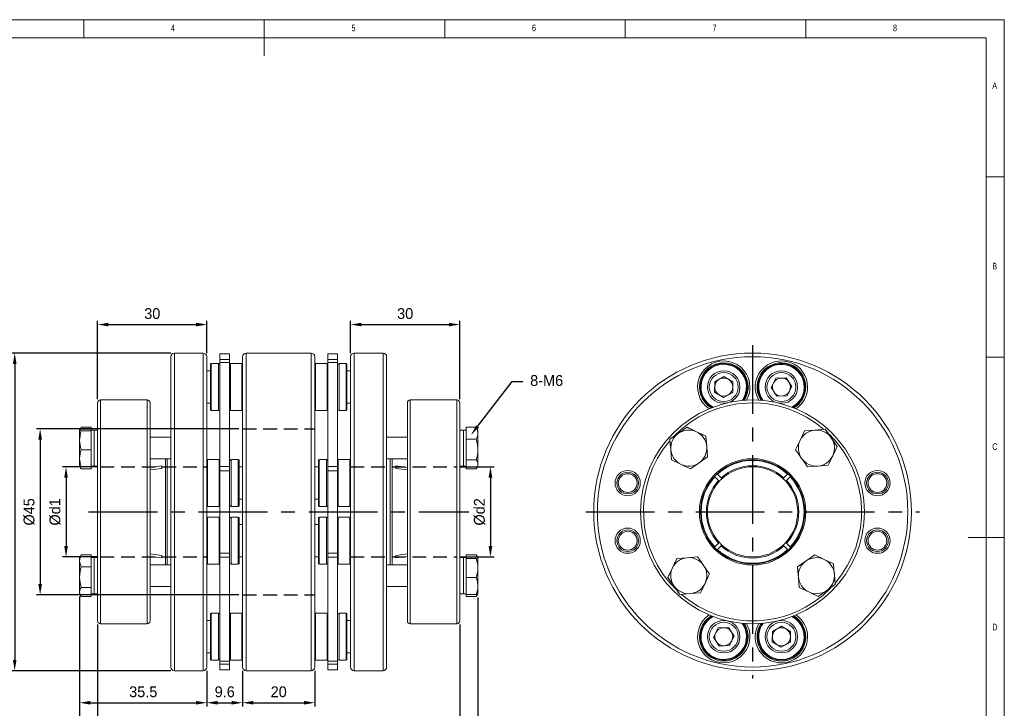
# Model space of a CAD drawing. Header units: millimetres. Extents: x 5 to 415, y 5 to 292.
# Tile 3 of 3: x 142 to 415, y 101 to 292. Entities that reach past the tile are written whole.
import ezdxf
from ezdxf import colors
from ezdxf.entities.mleader import LeaderData, LeaderLine
from ezdxf.math import Vec2, Vec3

# ---------------------------------------------------------------- set-up
doc = ezdxf.new("R2010")
doc.units = ezdxf.units.MM
doc.header["$LTSCALE"] = 3
doc.header["$PDSIZE"] = -1
doc.linetypes.add('CENTER', pattern=[10.16, 6.35, -1.27, 1.27, -1.27])
doc.linetypes.add('HIDDEN', pattern=[1.905, 1.27, -0.635])
doc.styles.add('SLDTEXTSTYLE0', font='TXT', dxfattribs={"width": 0.75})
doc.dimstyles.new('ISO-25', dxfattribs={"dimtxt": 2.5, "dimasz": 2.5, "dimexe": 1.25, "dimexo": 0.625, "dimtad": 1, "dimtxsty": 'Standard', "dimcen": 2.5, "dimadec": 0, "dimazin": 0, "dimtfac": 1, "dimtmove": 0, "dimatfit": 3, "dimfxl": 0, "dimarcsym": 0})

# ---------------------------------------------------------------- blocks, each defined once
blk = doc.blocks.new('*D4')
at = {"color": 1, "lineweight": -2}
for p, q in [((163.87, 186.83), (163.87, 208.53)), ((166.87, 207.53), (191.12, 207.53)), ((194.12, 199.63), (194.12, 208.53))]:
    blk.add_line(p, q, dxfattribs=at)
at = {"color": 1}
for points in [[(166.87, 208.03), (166.87, 207.03), (163.87, 207.53)], [(191.12, 208.03), (191.12, 207.03), (194.12, 207.53)]]:
    blk.add_solid(points, dxfattribs=at)
at = {"layer": 'Defpoints', "color": 0}
for p in [(194.12, 207.53), (194.12, 198.63), (163.87, 185.83)]:
    blk.add_point(p, dxfattribs=at)
at = {"color": 0, "insert": (179, 210.55), "char_height": 3, "attachment_point": 5}
blk.add_mtext('30', dxfattribs=at)
blk = doc.blocks.new('*D5')
at = {"color": 1, "lineweight": -2}
for p, q in [((233.92, 199.63), (233.92, 208.53)), ((236.92, 207.53), (261.17, 207.53)), ((264.17, 186.83), (264.17, 208.53))]:
    blk.add_line(p, q, dxfattribs=at)
at = {"color": 1}
for points in [[(236.92, 208.03), (236.92, 207.03), (233.92, 207.53)], [(261.17, 208.03), (261.17, 207.03), (264.17, 207.53)]]:
    blk.add_solid(points, dxfattribs=at)
at = {"layer": 'Defpoints', "color": 0}
for p in [(264.17, 207.53), (233.92, 198.63), (264.17, 185.83)]:
    blk.add_point(p, dxfattribs=at)
at = {"color": 0, "insert": (249.05, 210.55), "char_height": 3, "attachment_point": 5}
blk.add_mtext('30', dxfattribs=at)
blk = doc.blocks.new('*D6')
at = {"color": 1, "lineweight": -2}
for p, q in [((163.67, 168.13), (154.11, 168.13)), ((155.11, 165.13), (155.11, 146.13)), ((163.67, 143.13), (154.11, 143.13))]:
    blk.add_line(p, q, dxfattribs=at)
at = {"color": 1}
for points in [[(154.61, 165.13), (155.61, 165.13), (155.11, 168.13)], [(154.61, 146.13), (155.61, 146.13), (155.11, 143.13)]]:
    blk.add_solid(points, dxfattribs=at)
at = {"layer": 'Defpoints', "color": 0}
for p in [(164.67, 168.13), (155.11, 143.13), (164.67, 143.13)]:
    blk.add_point(p, dxfattribs=at)
at = {"color": 0, "insert": (152.08, 155.63), "char_height": 3, "attachment_point": 5, "rotation": 90}
blk.add_mtext('%%cd1', dxfattribs=at)
blk = doc.blocks.new('*D7')
at = {"color": 1, "lineweight": -2}
for p, q in [((264.37, 168.13), (273.67, 168.13)), ((272.67, 165.13), (272.67, 146.13)), ((264.37, 143.13), (273.67, 143.13))]:
    blk.add_line(p, q, dxfattribs=at)
at = {"color": 1}
for points in [[(272.17, 165.13), (273.17, 165.13), (272.67, 168.13)], [(272.17, 146.13), (273.17, 146.13), (272.67, 143.13)]]:
    blk.add_solid(points, dxfattribs=at)
at = {"layer": 'Defpoints', "color": 0}
for p in [(263.37, 168.13), (263.37, 143.13), (272.67, 143.13)]:
    blk.add_point(p, dxfattribs=at)
at = {"color": 0, "insert": (269.65, 155.63), "char_height": 3, "attachment_point": 5, "rotation": 90}
blk.add_mtext('%%cd2', dxfattribs=at)
blk = doc.blocks.new('*D8')
at = {"color": 1, "lineweight": -2}
for p, q in [((203.02, 178.63), (146.94, 178.63)), ((147.94, 175.63), (147.94, 135.63)), ((203.02, 132.63), (146.94, 132.63))]:
    blk.add_line(p, q, dxfattribs=at)
at = {"color": 1}
for points in [[(147.44, 175.63), (148.44, 175.63), (147.94, 178.63)], [(147.44, 135.63), (148.44, 135.63), (147.94, 132.63)]]:
    blk.add_solid(points, dxfattribs=at)
at = {"layer": 'Defpoints', "color": 0}
for p in [(204.02, 178.63), (147.94, 132.63), (204.02, 132.63)]:
    blk.add_point(p, dxfattribs=at)
at = {"color": 0, "insert": (144.91, 155.63), "char_height": 3, "attachment_point": 5, "rotation": 90}
blk.add_mtext('%%c45', dxfattribs=at)
blk = doc.blocks.new('*D9')
at = {"color": 1, "lineweight": -2}
for p, q in [((184.12, 199.63), (139.9, 199.63)), ((140.9, 196.63), (140.9, 114.63)), ((184.12, 111.63), (139.9, 111.63))]:
    blk.add_line(p, q, dxfattribs=at)
at = {"color": 1}
for points in [[(140.4, 196.63), (141.4, 196.63), (140.9, 199.63)], [(140.4, 114.63), (141.4, 114.63), (140.9, 111.63)]]:
    blk.add_solid(points, dxfattribs=at)
at = {"layer": 'Defpoints', "color": 0}
for p in [(185.12, 199.63), (140.9, 111.63), (185.12, 111.63)]:
    blk.add_point(p, dxfattribs=at)
at = {"color": 0, "insert": (137.88, 155.63), "char_height": 3, "attachment_point": 5, "rotation": 90}
blk.add_mtext('%%c88', dxfattribs=at)
blk = doc.blocks.new('*D10')
at = {"color": 1, "lineweight": -2}
for p, q in [((204.02, 111.63), (204.02, 101.74)), ((224.02, 111.63), (224.02, 101.74)), ((207.02, 102.74), (221.02, 102.74))]:
    blk.add_line(p, q, dxfattribs=at)
at = {"color": 1}
for points in [[(207.02, 103.24), (207.02, 102.24), (204.02, 102.74)], [(221.02, 103.24), (221.02, 102.24), (224.02, 102.74)]]:
    blk.add_solid(points, dxfattribs=at)
at = {"layer": 'Defpoints', "color": 0}
for p in [(204.02, 112.63), (224.02, 112.63), (224.02, 102.74)]:
    blk.add_point(p, dxfattribs=at)
at = {"color": 0, "insert": (214.02, 105.76), "char_height": 3, "attachment_point": 5}
blk.add_mtext('20', dxfattribs=at)
blk = doc.blocks.new('*D11')
at = {"color": 1, "lineweight": -2}
for p, q in [((194.12, 111.63), (194.12, 101.74)), ((204.02, 111.63), (204.02, 101.74)), ((197.12, 102.74), (201.02, 102.74))]:
    blk.add_line(p, q, dxfattribs=at)
at = {"color": 1}
for points in [[(197.12, 103.24), (197.12, 102.24), (194.12, 102.74)], [(201.02, 103.24), (201.02, 102.24), (204.02, 102.74)]]:
    blk.add_solid(points, dxfattribs=at)
at = {"layer": 'Defpoints', "color": 0}
for p in [(194.12, 112.63), (204.02, 112.63), (204.02, 102.74)]:
    blk.add_point(p, dxfattribs=at)
at = {"color": 0, "insert": (199.07, 105.76), "char_height": 3, "attachment_point": 5}
blk.add_mtext('9.6', dxfattribs=at)
blk = doc.blocks.new('*D12')
at = {"color": 1, "lineweight": -2}
for p, q in [((158.87, 131.95), (158.87, 101.74)), ((194.12, 111.63), (194.12, 101.74)), ((161.87, 102.74), (191.12, 102.74))]:
    blk.add_line(p, q, dxfattribs=at)
at = {"color": 1}
for points in [[(161.87, 103.24), (161.87, 102.24), (158.87, 102.74)], [(191.12, 103.24), (191.12, 102.24), (194.12, 102.74)]]:
    blk.add_solid(points, dxfattribs=at)
at = {"layer": 'Defpoints', "color": 0}
for p in [(158.87, 132.95), (194.12, 112.63), (194.12, 102.74)]:
    blk.add_point(p, dxfattribs=at)
at = {"color": 0, "insert": (176.5, 105.76), "char_height": 3, "attachment_point": 5}
blk.add_mtext('35.5', dxfattribs=at)
blk = doc.blocks.new('*D13')
at = {"color": 1, "lineweight": -2}
for p, q in [((158.87, 132.19), (158.87, 86.74)), ((269.17, 131.95), (269.17, 86.74)), ((161.87, 87.74), (266.17, 87.74))]:
    blk.add_line(p, q, dxfattribs=at)
at = {"color": 1}
for points in [[(161.87, 88.24), (161.87, 87.24), (158.87, 87.74)], [(266.17, 88.24), (266.17, 87.24), (269.17, 87.74)]]:
    blk.add_solid(points, dxfattribs=at)
at = {"layer": 'Defpoints', "color": 0}
for p in [(158.87, 133.19), (269.17, 132.95), (269.17, 87.74)]:
    blk.add_point(p, dxfattribs=at)
at = {"color": 0, "insert": (214.02, 90.76), "char_height": 3, "attachment_point": 5}
blk.add_mtext('110', dxfattribs=at)
blk = doc.blocks.new('*D14')
at = {"color": 1, "lineweight": -2}
for p, q in [((163.87, 124.43), (163.87, 93.45)), ((264.17, 124.43), (264.17, 93.45)), ((166.87, 94.45), (261.17, 94.45))]:
    blk.add_line(p, q, dxfattribs=at)
at = {"color": 1}
for points in [[(166.87, 94.95), (166.87, 93.95), (163.87, 94.45)], [(261.17, 94.95), (261.17, 93.95), (264.17, 94.45)]]:
    blk.add_solid(points, dxfattribs=at)
at = {"layer": 'Defpoints', "color": 0}
for p in [(163.87, 125.43), (264.17, 125.43), (264.17, 94.45)]:
    blk.add_point(p, dxfattribs=at)
at = {"color": 0, "insert": (214.02, 97.47), "char_height": 3, "attachment_point": 5}
blk.add_mtext('99.2', dxfattribs=at)

msp = doc.modelspace()

# ---------------------------------------------------------------- linework, layer by layer
at = {"color": 7, "linetype": 'Continuous', "lineweight": 0}
for p, q in [((415, 292), (5, 292)), ((160, 287), (160, 292)), ((210, 292), (210, 282)), ((260, 287), (260, 292)), ((310, 292), (310, 287)), ((360, 287), (360, 292)), ((415, 5), (415, 292)), ((410, 287), (10, 287)), ((410, 287), (410, 60.25)), ((415, 248.5), (410, 248.5)), ((410, 198.5), (415, 198.5)), ((415, 148.5), (405, 148.5))]:
    msp.add_line(p, q, dxfattribs=at)
at = {"color": 1, "linetype": 'CENTER'}
for p, q in [((345.274, 201.827), (345.274, 109.427)), ((161.363, 155.627), (266.68, 155.627)), ((299.074, 155.627), (391.474, 155.627))]:
    msp.add_line(p, q, dxfattribs=at)
at = {"color": 7, "linetype": 'Continuous', "lineweight": 15}
for p, q in [((193.121, 199.627), (185.121, 199.627)), ((185.121, 199.627), (185.121, 155.627)), ((193.121, 111.627), (193.121, 199.627)), ((200.421, 199.377), (197.721, 199.377)), ((197.721, 197.866), (197.721, 199.377)), ((200.421, 197.866), (200.421, 199.377)), ((223.021, 199.627), (205.021, 199.627)), ((205.021, 199.627), (205.021, 111.627)), ((223.021, 111.627), (223.021, 199.627)), ((230.321, 199.377), (227.621, 199.377)), ((227.621, 197.866), (227.621, 199.377)), ((230.321, 197.866), (230.321, 199.377)), ((242.921, 199.627), (234.921, 199.627)), ((234.921, 199.627), (234.921, 155.627)), ((242.921, 111.627), (242.921, 199.627)), ((184.121, 155.627), (184.121, 198.627)), ((194.121, 198.627), (194.121, 112.627)), ((195.121, 192.225), (195.121, 196.517)), ((197.321, 196.717), (195.321, 196.717)), ((195.321, 196.717), (195.321, 192.289)), ((197.321, 192.289), (197.321, 196.717)), ((197.721, 197.866), (200.421, 197.866)), ((197.721, 197.031), (197.721, 197.866)), ((200.421, 197.031), (197.721, 197.031)), ((197.721, 197.031), (197.721, 168.18)), ((200.421, 197.866), (200.421, 197.031)), ((200.421, 197.031), (200.421, 168.18)), ((203.821, 196.717), (200.621, 196.717)), ((200.621, 196.717), (200.621, 183.717)), ((203.821, 183.717), (203.821, 196.717)), ((204.021, 112.627), (204.021, 198.627)), ((224.021, 198.627), (224.021, 112.627)), ((227.421, 196.717), (224.221, 196.717)), ((224.221, 196.717), (224.221, 183.717)), ((227.421, 183.717), (227.421, 196.717)), ((227.621, 197.866), (230.321, 197.866)), ((227.621, 197.031), (227.621, 197.866)), ((230.321, 197.031), (227.621, 197.031)), ((227.621, 197.031), (227.621, 168.18)), ((230.321, 197.866), (230.321, 197.031)), ((230.321, 197.031), (230.321, 168.18)), ((232.721, 196.717), (230.721, 196.717)), ((230.721, 196.717), (230.721, 183.717)), ((232.721, 183.717), (232.721, 196.717)), ((232.921, 196.517), (232.921, 183.917)), ((233.921, 155.627), (233.921, 198.627)), ((243.921, 198.627), (243.921, 112.627)), ((195.121, 194.717), (194.121, 194.717)), ((233.921, 194.717), (232.921, 194.717)), ((195.121, 183.917), (195.121, 192.225)), ((195.321, 192.289), (195.321, 183.717)), ((197.321, 183.717), (197.321, 192.289)), ((334.81, 191.697), (334.768, 188.811)), ((334.81, 191.697), (337.331, 193.104)), ((339.809, 191.624), (337.331, 193.104)), ((339.809, 191.624), (339.767, 188.738)), ((351.681, 192.634), (350.378, 190.058)), ((351.681, 192.634), (354.563, 192.793)), ((356.142, 190.376), (354.563, 192.793)), ((334.768, 188.811), (337.246, 187.331)), ((339.767, 188.738), (337.246, 187.331)), ((350.378, 190.058), (351.957, 187.642)), ((356.142, 190.376), (354.839, 187.801)), ((163.871, 134.273), (163.871, 185.827)), ((177.571, 186.627), (164.671, 186.627)), ((164.671, 186.627), (164.671, 133.707)), ((177.571, 124.627), (177.571, 186.627)), ((178.371, 185.827), (178.371, 125.427)), ((194.121, 185.717), (195.121, 185.717)), ((232.921, 185.717), (233.921, 185.717)), ((249.672, 134.273), (249.672, 185.827)), ((263.372, 186.627), (250.472, 186.627)), ((250.472, 186.627), (250.472, 133.707)), ((263.372, 124.627), (263.372, 186.627)), ((264.172, 185.827), (264.172, 125.427)), ((354.839, 187.801), (351.957, 187.642)), ((195.321, 183.717), (197.321, 183.717)), ((200.621, 183.717), (203.821, 183.717)), ((224.221, 183.717), (227.421, 183.717)), ((230.721, 183.717), (232.721, 183.717)), ((159.177, 178.835), (158.871, 178.305)), ((158.871, 178.288), (158.871, 175.441)), ((159.062, 178.435), (159.317, 179.059)), ((159.317, 179.059), (159.185, 178.828)), ((162.071, 179.059), (159.317, 179.059)), ((162.071, 178.525), (159.317, 178.525)), ((162.071, 178.051), (159.317, 178.051)), ((162.071, 179.059), (162.071, 178.525)), ((162.071, 178.525), (162.071, 178.288)), ((162.871, 178.305), (162.071, 178.305)), ((162.071, 178.288), (162.071, 178.051)), ((162.071, 178.051), (162.071, 175.441)), ((163.871, 178.305), (162.871, 178.305)), ((162.871, 178.305), (162.871, 175.441)), ((162.871, 168.305), (162.871, 178.305)), ((265.172, 178.305), (264.172, 178.305)), ((265.972, 178.305), (265.172, 178.305)), ((265.972, 178.305), (265.172, 178.305)), ((265.172, 168.305), (265.172, 178.305)), ((265.972, 177.415), (265.972, 179.059)), ((265.972, 179.059), (268.725, 179.059)), ((265.972, 175.772), (265.972, 177.415)), ((268.869, 178.829), (268.725, 179.059)), ((269.172, 178.305), (268.866, 178.835)), ((324.75, 177.415), (322.377, 175.772)), ((327.123, 179.059), (324.75, 177.415)), ((327.123, 179.059), (327.123, 179.059)), ((327.123, 179.059), (329.733, 177.826)), ((329.733, 177.826), (332.343, 176.592)), ((362.542, 178.288), (359.665, 178.051)), ((359.665, 178.051), (362.542, 178.288)), ((359.665, 178.051), (359.665, 178.051)), ((365.419, 178.525), (362.542, 178.288)), ((362.542, 178.288), (365.419, 178.525)), ((365.419, 178.525), (365.419, 178.525)), ((365.419, 178.525), (367.062, 176.152)), ((158.871, 175.441), (158.871, 170.458)), ((162.071, 175.441), (162.071, 172.831)), ((162.871, 175.441), (162.871, 168.305)), ((184.121, 176.305), (178.371, 176.305)), ((249.672, 176.305), (243.921, 176.305)), ((249.672, 176.305), (243.921, 176.305)), ((265.972, 172.895), (265.972, 175.772)), ((265.972, 175.772), (268.725, 175.772)), ((332.343, 176.592), (332.343, 176.592)), ((332.343, 176.592), (332.58, 173.715)), ((367.062, 176.152), (368.706, 173.779)), ((162.071, 172.831), (159.317, 172.831)), ((162.071, 172.831), (162.071, 170.458)), ((265.972, 170.018), (265.972, 172.895)), ((332.58, 173.715), (332.817, 170.838)), ((368.706, 173.779), (367.473, 171.169)), ((368.706, 173.779), (368.706, 173.779)), ((158.871, 170.458), (158.871, 168.311)), ((162.071, 170.458), (162.071, 168.085)), ((178.371, 170.305), (184.121, 170.305)), ((182.621, 140.95), (182.621, 170.305)), ((183.121, 155.627), (183.121, 170.305)), ((197.521, 170.113), (194.321, 170.113)), ((194.321, 170.113), (194.321, 166.463)), ((197.521, 166.463), (197.521, 170.113)), ((202.821, 170.113), (200.821, 170.113)), ((200.821, 170.113), (200.821, 157.113)), ((202.821, 157.113), (202.821, 170.113)), ((203.021, 169.913), (203.021, 157.313)), ((225.021, 167.627), (225.021, 169.913)), ((227.221, 170.113), (225.221, 170.113)), ((225.221, 170.113), (225.221, 167.755)), ((227.221, 167.755), (227.221, 170.113)), ((233.721, 170.113), (230.521, 170.113)), ((230.521, 170.113), (230.521, 166.463)), ((233.721, 166.463), (233.721, 170.113)), ((243.921, 170.305), (249.672, 170.305)), ((244.921, 170.305), (244.921, 140.95)), ((245.421, 170.305), (245.421, 155.627)), ((265.972, 170.018), (268.725, 170.018)), ((265.972, 168.784), (265.972, 170.018)), ((330.443, 169.195), (328.07, 167.551)), ((328.07, 167.551), (330.443, 169.195)), ((330.443, 169.195), (332.817, 170.838)), ((332.817, 170.838), (330.443, 169.195)), ((332.817, 170.838), (332.817, 170.838)), ((367.473, 171.169), (366.239, 168.559)), ((158.871, 168.305), (159.177, 167.775)), ((162.071, 168.085), (159.317, 168.085)), ((162.071, 167.551), (159.317, 167.551)), ((162.071, 168.305), (162.871, 168.305)), ((162.071, 168.085), (162.071, 167.551)), ((162.871, 168.305), (163.871, 168.305)), ((178.371, 167.965), (181.621, 168.391)), ((181.621, 167.684), (178.371, 167.258)), ((181.621, 168.391), (181.621, 167.684)), ((194.321, 166.463), (194.321, 157.113)), ((197.521, 157.113), (197.521, 166.463)), ((197.721, 168.18), (200.421, 168.18)), ((197.721, 167.029), (197.721, 168.18)), ((200.421, 167.029), (197.721, 167.029)), ((197.721, 144.226), (197.721, 167.029)), ((200.421, 168.18), (200.421, 167.029)), ((200.421, 144.226), (200.421, 167.029)), ((204.021, 168.113), (203.021, 168.113)), ((225.021, 168.113), (224.021, 168.113)), ((225.021, 157.313), (225.021, 167.627)), ((225.221, 167.755), (225.221, 157.113)), ((227.221, 157.113), (227.221, 167.755)), ((227.621, 168.18), (230.321, 168.18)), ((227.621, 167.029), (227.621, 168.18)), ((230.321, 167.029), (227.621, 167.029)), ((227.621, 144.226), (227.621, 167.029)), ((230.321, 168.18), (230.321, 167.029)), ((230.321, 144.226), (230.321, 167.029)), ((230.521, 166.463), (230.521, 157.113)), ((233.721, 157.113), (233.721, 166.463)), ((246.421, 168.391), (249.672, 167.965)), ((246.421, 167.684), (246.421, 168.391)), ((249.672, 167.258), (246.421, 167.684)), ((264.172, 168.305), (265.172, 168.305)), ((265.172, 168.305), (265.972, 168.305)), ((265.172, 168.305), (265.972, 168.305)), ((265.972, 167.551), (265.972, 168.784)), ((265.972, 167.551), (268.725, 167.551)), ((268.866, 167.775), (269.172, 168.305)), ((328.07, 167.551), (328.07, 167.551)), ((360.485, 168.085), (363.362, 168.322)), ((363.362, 168.322), (366.239, 168.559)), ((366.239, 168.559), (366.239, 168.559)), ((334.728, 165.467), (334.85, 165.344)), ((334.85, 165.344), (335.877, 164.318)), ((335.557, 166.051), (335.453, 166.156)), ((336.584, 165.025), (335.557, 166.051)), ((335.877, 164.318), (336.089, 164.106)), ((336.796, 164.813), (336.584, 165.025)), ((353.965, 165.025), (353.752, 164.813)), ((354.991, 166.051), (353.965, 165.025)), ((354.46, 164.106), (354.672, 164.318)), ((354.672, 164.318), (355.698, 165.344)), ((355.085, 166.145), (354.991, 166.051)), ((355.698, 165.344), (355.82, 165.466)), ((203.021, 159.113), (204.021, 159.113)), ((224.021, 159.113), (225.021, 159.113)), ((183.121, 140.95), (183.121, 155.627)), ((184.121, 112.627), (184.121, 155.627)), ((185.121, 155.627), (185.121, 111.627)), ((194.321, 157.113), (197.521, 157.113)), ((200.821, 157.113), (202.821, 157.113)), ((225.221, 157.113), (227.221, 157.113)), ((230.521, 157.113), (233.721, 157.113)), ((233.921, 112.627), (233.921, 155.627)), ((234.921, 155.627), (234.921, 111.627)), ((245.421, 155.627), (245.421, 140.95)), ((197.521, 154.142), (194.321, 154.142)), ((194.321, 154.142), (194.321, 147.642)), ((197.521, 147.642), (197.521, 154.142)), ((202.821, 154.142), (200.821, 154.142)), ((200.821, 154.142), (200.821, 141.142)), ((202.821, 141.142), (202.821, 154.142)), ((203.021, 153.942), (203.021, 141.342)), ((225.021, 149.121), (225.021, 153.942)), ((227.221, 154.142), (225.221, 154.142)), ((225.221, 154.142), (225.221, 149.168)), ((227.221, 149.168), (227.221, 154.142)), ((233.721, 154.142), (230.521, 154.142)), ((230.521, 154.142), (230.521, 147.642)), ((233.721, 147.642), (233.721, 154.142)), ((204.021, 152.142), (203.021, 152.142)), ((225.021, 152.142), (224.021, 152.142)), ((194.321, 147.642), (194.321, 141.142)), ((197.521, 141.142), (197.521, 147.642)), ((225.021, 141.342), (225.021, 149.121)), ((225.221, 149.168), (225.221, 141.142)), ((227.221, 141.142), (227.221, 149.168)), ((230.521, 147.642), (230.521, 141.142)), ((233.721, 141.142), (233.721, 147.642)), ((334.85, 145.91), (334.75, 145.81)), ((335.877, 146.937), (334.85, 145.91)), ((335.465, 145.111), (335.557, 145.203)), ((335.557, 145.203), (336.584, 146.23)), ((336.089, 147.149), (335.877, 146.937)), ((336.584, 146.23), (336.796, 146.442)), ((353.752, 146.442), (353.965, 146.23)), ((353.965, 146.23), (354.991, 145.203)), ((354.672, 146.937), (354.46, 147.149)), ((355.698, 145.91), (354.672, 146.937)), ((354.991, 145.203), (355.107, 145.088)), ((355.788, 145.821), (355.698, 145.91)), ((159.177, 143.48), (158.871, 142.95)), ((158.871, 142.95), (158.871, 142.06)), ((158.871, 142.06), (158.871, 137.539)), ((159.317, 143.704), (159.174, 143.473)), ((162.071, 143.704), (159.317, 143.704)), ((162.071, 143.704), (162.071, 142.06)), ((162.871, 142.95), (162.071, 142.95)), ((162.071, 142.06), (162.071, 140.416)), ((163.871, 142.95), (162.871, 142.95)), ((162.871, 142.95), (162.871, 133.429)), ((162.871, 137.95), (162.871, 142.95)), ((178.371, 143.997), (181.621, 143.57)), ((181.621, 142.863), (178.371, 143.29)), ((181.621, 143.57), (181.621, 142.863)), ((197.721, 144.226), (200.421, 144.226)), ((197.721, 143.074), (197.721, 144.226)), ((200.421, 143.074), (197.721, 143.074)), ((197.721, 143.074), (197.721, 114.224)), ((200.421, 144.226), (200.421, 143.074)), ((200.421, 143.074), (200.421, 114.224)), ((203.021, 143.142), (204.021, 143.142)), ((224.021, 143.142), (225.021, 143.142)), ((227.621, 144.226), (230.321, 144.226)), ((227.621, 143.074), (227.621, 144.226)), ((230.321, 143.074), (227.621, 143.074)), ((227.621, 143.074), (227.621, 114.224)), ((230.321, 144.226), (230.321, 143.074)), ((230.321, 143.074), (230.321, 114.224)), ((246.421, 143.57), (249.672, 143.997)), ((246.421, 142.863), (246.421, 143.57)), ((249.672, 143.29), (246.421, 142.863)), ((265.172, 142.95), (264.172, 142.95)), ((265.972, 142.95), (265.172, 142.95)), ((265.972, 142.95), (265.172, 142.95)), ((265.172, 137.95), (265.172, 142.95)), ((265.972, 143.17), (265.972, 143.704)), ((265.972, 143.704), (268.725, 143.704)), ((265.972, 143.704), (265.972, 143.17)), ((265.972, 142.933), (265.972, 143.17)), ((265.972, 143.17), (268.725, 143.17)), ((265.972, 143.17), (265.972, 142.95)), ((265.972, 142.95), (265.972, 142.933)), ((265.972, 142.696), (265.972, 142.933)), ((265.972, 140.086), (265.972, 142.696)), ((265.972, 142.696), (268.725, 142.696)), ((268.725, 143.704), (268.977, 143.08)), ((268.857, 143.473), (268.725, 143.704)), ((269.172, 142.95), (268.866, 143.48)), ((323.076, 140.086), (324.309, 142.696)), ((327.186, 142.933), (324.309, 142.696)), ((324.309, 142.696), (324.309, 142.696)), ((330.063, 143.17), (327.186, 142.933)), ((360.105, 142.06), (357.732, 140.416)), ((357.732, 140.416), (360.105, 142.06)), ((360.105, 142.06), (362.478, 143.704)), ((362.478, 143.704), (360.105, 142.06)), ((362.478, 143.704), (362.478, 143.704)), ((162.071, 140.416), (159.317, 140.416)), ((162.071, 140.416), (162.071, 137.539)), ((184.121, 140.95), (178.371, 140.95)), ((194.321, 141.142), (197.521, 141.142)), ((200.821, 141.142), (202.821, 141.142)), ((225.221, 141.142), (227.221, 141.142)), ((230.521, 141.142), (233.721, 141.142)), ((249.672, 140.95), (243.921, 140.95)), ((265.972, 137.476), (265.972, 140.086)), ((321.843, 137.476), (323.076, 140.086)), ((357.969, 137.539), (357.732, 140.416)), ((357.732, 140.416), (357.732, 140.416)), ((158.871, 137.539), (158.871, 133.429)), ((162.071, 137.539), (162.071, 134.662)), ((162.871, 132.95), (162.871, 137.95)), ((265.172, 132.95), (265.172, 137.95)), ((265.972, 135.103), (265.972, 137.476)), ((265.972, 137.476), (268.725, 137.476)), ((323.486, 135.103), (321.843, 137.476)), ((321.843, 137.476), (321.843, 137.476)), ((358.206, 134.662), (357.969, 137.539)), ((162.071, 134.662), (159.317, 134.662)), ((162.071, 134.662), (162.071, 133.429)), ((163.871, 125.427), (163.871, 134.273)), ((164.671, 133.707), (164.671, 124.627)), ((178.371, 134.95), (184.121, 134.95)), ((243.921, 134.95), (249.672, 134.95)), ((243.921, 134.95), (249.672, 134.95)), ((249.672, 125.427), (249.672, 134.273)), ((250.472, 133.707), (250.472, 124.627)), ((265.972, 132.73), (265.972, 135.103)), ((325.13, 132.73), (323.486, 135.103)), ((358.206, 134.662), (358.206, 134.662)), ((360.816, 133.429), (358.206, 134.662)), ((363.426, 132.196), (365.799, 133.839)), ((365.799, 133.839), (368.172, 135.483)), ((158.871, 133.429), (158.871, 132.95)), ((158.871, 132.95), (159.177, 132.42)), ((162.071, 132.196), (159.317, 132.196)), ((162.071, 133.429), (162.071, 132.196)), ((162.071, 132.95), (162.871, 132.95)), ((162.871, 133.429), (162.871, 132.95)), ((162.871, 132.95), (163.871, 132.95)), ((264.172, 132.95), (265.172, 132.95)), ((265.172, 132.95), (265.972, 132.95)), ((265.172, 132.95), (265.972, 132.95)), ((265.972, 132.967), (265.972, 132.73)), ((265.972, 132.196), (265.972, 132.73)), ((265.972, 132.73), (265.972, 132.196)), ((265.972, 132.73), (268.725, 132.73)), ((265.972, 132.196), (268.725, 132.196)), ((268.866, 132.42), (269.172, 132.95)), ((325.13, 132.73), (328.007, 132.967)), ((328.007, 132.967), (325.13, 132.73)), ((325.13, 132.73), (325.13, 132.73)), ((328.007, 132.967), (330.884, 133.203)), ((330.884, 133.203), (328.007, 132.967)), ((330.884, 133.203), (330.884, 133.203)), ((363.426, 132.196), (360.816, 133.429)), ((363.426, 132.196), (363.426, 132.196)), ((195.121, 125.537), (194.121, 125.537)), ((195.121, 114.737), (195.121, 127.337)), ((197.321, 127.537), (195.321, 127.537)), ((195.321, 127.537), (195.321, 114.537)), ((197.321, 114.537), (197.321, 127.537)), ((203.821, 127.537), (200.621, 127.537)), ((200.621, 127.537), (200.621, 115.917)), ((203.821, 115.917), (203.821, 127.537)), ((227.421, 127.537), (224.221, 127.537)), ((224.221, 127.537), (224.221, 115.917)), ((227.421, 115.917), (227.421, 127.537)), ((232.721, 127.537), (230.721, 127.537)), ((230.721, 127.537), (230.721, 125.6)), ((230.721, 125.6), (230.721, 114.537)), ((232.721, 125.6), (232.721, 127.537)), ((232.721, 114.537), (232.721, 125.6)), ((232.921, 127.337), (232.921, 125.46)), ((233.921, 125.537), (232.921, 125.537)), ((232.921, 125.46), (232.921, 114.737)), ((164.671, 124.627), (177.571, 124.627)), ((250.472, 124.627), (263.372, 124.627)), ((334.406, 120.878), (335.71, 123.454)), ((335.71, 123.454), (338.592, 123.613)), ((340.171, 121.196), (338.592, 123.613)), ((350.782, 122.517), (353.302, 123.924)), ((355.781, 122.444), (353.302, 123.924)), ((334.406, 120.878), (335.985, 118.461)), ((338.867, 118.621), (340.171, 121.196)), ((350.739, 119.631), (350.782, 122.517)), ((355.739, 119.557), (355.781, 122.444)), ((338.867, 118.621), (335.985, 118.461)), ((350.739, 119.631), (353.218, 118.151)), ((355.739, 119.557), (353.218, 118.151)), ((194.121, 116.537), (195.121, 116.537)), ((200.621, 115.917), (200.621, 114.537)), ((203.821, 114.537), (203.821, 115.917)), ((224.221, 115.917), (224.221, 114.537)), ((227.421, 114.537), (227.421, 115.917)), ((232.921, 116.537), (233.921, 116.537)), ((195.321, 114.537), (197.321, 114.537)), ((197.721, 114.224), (200.421, 114.224)), ((197.721, 113.389), (197.721, 114.224)), ((200.421, 113.389), (197.721, 113.389)), ((197.721, 111.877), (197.721, 113.389)), ((197.721, 111.877), (200.421, 111.877)), ((200.421, 114.224), (200.421, 113.389)), ((200.421, 111.877), (200.421, 113.389)), ((200.621, 114.537), (203.821, 114.537)), ((224.221, 114.537), (227.421, 114.537)), ((227.621, 114.224), (230.321, 114.224)), ((227.621, 113.389), (227.621, 114.224)), ((230.321, 113.389), (227.621, 113.389)), ((227.621, 111.877), (227.621, 113.389)), ((227.621, 111.877), (230.321, 111.877)), ((230.321, 114.224), (230.321, 113.389)), ((230.321, 111.877), (230.321, 113.389)), ((230.721, 114.537), (232.721, 114.537)), ((185.121, 111.627), (193.121, 111.627)), ((205.021, 111.627), (223.021, 111.627)), ((234.921, 111.627), (242.921, 111.627))]:
    msp.add_line(p, q, dxfattribs=at)
at = {"color": 5, "linetype": 'HIDDEN'}
for p, q in [((204.021, 178.627), (224.021, 178.627)), ((164.671, 168.127), (194.121, 168.127)), ((233.921, 168.127), (263.372, 168.127)), ((164.671, 143.127), (194.121, 143.127)), ((233.921, 143.127), (263.372, 143.127)), ((204.021, 132.627), (224.021, 132.627))]:
    msp.add_line(p, q, dxfattribs=at)
at = {"color": 7, "linetype": 'Continuous', "lineweight": 15, "flags": 128}
for points in [[(158.871, 178.288), (158.873, 178.305), (159.006, 178.415), (159.317, 178.525)], [(159.317, 178.051), (158.993, 178.167), (158.871, 178.288)], [(265.172, 168.305), (265.172, 168.314), (265.172, 168.416), (265.172, 168.634), (265.172, 168.961), (265.172, 169.39), (265.172, 169.911), (265.172, 170.511), (265.172, 171.177), (265.172, 171.892), (265.172, 172.641), (265.172, 173.405), (265.172, 174.167), (265.172, 174.909), (265.172, 175.613), (265.172, 176.263), (265.172, 176.844), (265.172, 177.341), (265.172, 177.744), (265.172, 178.044), (265.172, 178.232), (265.172, 178.304), (265.172, 178.305)], [(268.725, 179.059), (269.049, 178.254), (269.172, 177.415)], [(269.172, 177.415), (269.172, 177.752), (269.172, 178.012), (269.172, 178.192), (269.172, 178.288), (269.172, 178.299), (269.172, 178.225), (269.172, 178.066), (269.172, 177.826)], [(269.172, 177.826), (269.172, 177.508), (269.172, 177.119), (269.172, 176.664), (269.172, 176.152), (269.172, 175.591), (269.172, 174.991), (269.172, 174.362), (269.172, 173.715)], [(269.172, 172.895), (269.172, 173.549), (269.172, 174.198), (269.172, 174.833), (269.172, 175.441), (269.172, 176.013), (269.172, 176.538), (269.172, 177.009), (269.172, 177.415)], [(329.733, 177.826), (328.698, 178.315), (327.662, 178.804), (327.123, 179.059)], [(332.343, 176.592), (331.359, 177.057), (330.346, 177.536), (329.733, 177.826)], [(359.665, 178.051), (359.2, 177.067), (358.721, 176.054), (358.431, 175.441)], [(367.062, 176.152), (366.945, 176.321), (366.181, 177.425), (365.419, 178.525)], [(268.725, 175.772), (269.049, 174.362), (269.172, 172.895)], [(322.377, 175.772), (322.493, 174.362), (322.613, 172.895)], [(332.58, 173.715), (332.563, 173.92), (332.453, 175.258), (332.343, 176.592)], [(358.431, 175.441), (357.942, 174.406), (357.453, 173.371), (357.198, 172.831)], [(368.706, 173.779), (367.901, 174.941), (367.062, 176.152)], [(269.172, 173.715), (269.172, 173.061), (269.172, 172.412), (269.172, 171.777), (269.172, 171.169), (269.172, 170.597), (269.172, 170.072), (269.172, 169.601), (269.172, 169.195)], [(269.172, 168.784), (269.172, 169.102), (269.172, 169.491), (269.172, 169.946), (269.172, 170.458), (269.172, 171.019), (269.172, 171.619), (269.172, 172.248), (269.172, 172.895)], [(322.613, 172.895), (322.63, 172.69), (322.74, 171.352), (322.85, 170.018)], [(332.817, 170.838), (332.701, 172.248), (332.58, 173.715)], [(357.198, 172.831), (358.003, 171.669), (358.842, 170.458)], [(367.473, 171.169), (367.762, 171.782), (368.236, 172.784), (368.706, 173.779)], [(159.317, 168.085), (158.993, 169.248), (158.871, 170.458)], [(322.85, 170.018), (323.39, 169.763), (324.41, 169.28), (325.46, 168.784)], [(358.842, 170.458), (358.958, 170.289), (359.723, 169.185), (360.485, 168.085)], [(366.239, 168.559), (366.494, 169.098), (366.976, 170.119), (367.473, 171.169)], [(158.871, 168.322), (158.873, 168.305), (159.006, 168.195), (159.317, 168.085)], [(159.317, 167.551), (159.159, 167.806), (158.978, 168.218)], [(269.172, 168.784), (269.172, 168.544), (269.172, 168.385), (269.172, 168.311), (269.172, 168.305)], [(325.46, 168.784), (326.073, 168.495), (327.076, 168.021), (328.07, 167.551)], [(159.317, 140.416), (158.993, 141.222), (158.871, 142.06)], [(265.172, 132.95), (265.172, 132.973), (265.172, 133.105), (265.172, 133.35), (265.172, 133.704), (265.172, 134.157), (265.172, 134.698), (265.172, 135.316), (265.172, 135.996), (265.172, 136.721), (265.172, 137.476), (265.172, 138.241), (265.172, 139), (265.172, 139.734), (265.172, 140.426), (265.172, 141.06), (265.172, 141.621), (265.172, 142.096), (265.172, 142.474), (265.172, 142.746), (265.172, 142.905), (265.172, 142.95)], [(265.972, 142.933), (265.972, 142.837), (265.972, 142.657), (265.972, 142.396), (265.972, 142.06), (265.972, 141.653), (265.972, 141.183), (265.972, 140.658), (265.972, 140.086)], [(268.725, 143.17), (269.049, 143.054), (269.172, 142.933)], [(269.172, 142.933), (269.17, 142.916), (269.037, 142.806), (268.725, 142.696)], [(269.172, 140.086), (269.172, 140.658), (269.172, 141.183), (269.172, 141.653), (269.172, 142.06), (269.172, 142.396), (269.172, 142.657), (269.172, 142.837), (269.172, 142.933)], [(324.309, 142.696), (324.054, 142.156), (323.572, 141.136), (323.076, 140.086)], [(331.707, 140.797), (331.59, 140.965), (330.825, 142.069), (330.063, 143.17)], [(365.088, 142.47), (364.475, 142.76), (363.473, 143.234), (362.478, 143.704)], [(367.698, 141.237), (367.159, 141.492), (366.138, 141.974), (365.088, 142.47)], [(265.972, 140.086), (265.972, 139.478), (265.972, 138.843), (265.972, 138.193), (265.972, 137.539), (265.972, 136.892), (265.972, 136.264), (265.972, 135.664), (265.972, 135.103)], [(269.172, 140.086), (269.172, 139.478), (269.172, 138.843), (269.172, 138.193), (269.172, 137.539), (269.172, 136.892), (269.172, 136.264), (269.172, 135.664), (269.172, 135.103)], [(323.076, 140.086), (322.786, 139.473), (322.312, 138.47), (321.843, 137.476)], [(333.351, 138.423), (332.545, 139.586), (331.707, 140.797)], [(357.732, 140.416), (357.848, 139.007), (357.969, 137.539)], [(367.935, 138.36), (367.918, 138.565), (367.808, 139.903), (367.698, 141.237)], [(159.317, 134.662), (158.993, 136.072), (158.871, 137.539)], [(268.725, 137.476), (269.049, 136.313), (269.172, 135.103)], [(321.843, 137.476), (322.648, 136.313), (323.486, 135.103)], [(332.117, 135.813), (332.606, 136.849), (333.096, 137.884), (333.351, 138.423)], [(357.969, 137.539), (357.986, 137.335), (358.096, 135.996), (358.206, 134.662)], [(368.172, 135.483), (368.056, 136.893), (367.935, 138.36)], [(265.972, 135.103), (265.972, 134.591), (265.972, 134.136), (265.972, 133.746), (265.972, 133.429), (265.972, 133.189), (265.972, 133.03), (265.972, 132.956), (265.972, 132.95)], [(269.172, 132.967), (269.172, 132.956), (269.172, 133.03), (269.172, 133.189), (269.172, 133.429), (269.172, 133.746), (269.172, 134.136), (269.172, 134.591), (269.172, 135.103)], [(323.486, 135.103), (323.603, 134.934), (324.368, 133.83), (325.13, 132.73)], [(330.884, 133.203), (331.349, 134.187), (331.828, 135.2), (332.117, 135.813)], [(358.206, 134.662), (359.19, 134.197), (360.203, 133.719), (360.816, 133.429)], [(268.725, 132.73), (269.049, 132.846), (269.172, 132.967)], [(269.061, 132.857), (268.884, 132.451), (268.725, 132.196)], [(360.816, 133.429), (361.851, 132.94), (362.886, 132.451), (363.426, 132.196)]]:
    msp.add_lwpolyline(points, dxfattribs=at)
at = {"color": 7, "linetype": 'Continuous', "lineweight": 15}
for centre, radius in [((345.274, 155.627), 44), ((345.274, 155.627), 43), ((337.288, 190.217), 4.5), ((337.288, 190.217), 4), ((353.26, 190.217), 4.5), ((353.26, 190.217), 4), ((345.274, 155.627), 31), ((345.274, 155.627), 14.734), ((345.274, 155.627), 14.434), ((310.684, 163.613), 3.5), ((310.684, 163.613), 3), ((379.864, 163.613), 3.5), ((379.864, 163.613), 3), ((310.684, 163.613), 2.6), ((379.864, 163.613), 2.6), ((310.684, 147.642), 3.5), ((310.684, 147.642), 3), ((310.684, 147.642), 2.6), ((379.864, 147.642), 3.5), ((379.864, 147.642), 3), ((379.864, 147.642), 2.6), ((337.288, 121.037), 4.5), ((353.26, 121.037), 4.5), ((337.288, 121.037), 4), ((353.26, 121.037), 4)]:
    msp.add_circle(centre, radius, dxfattribs=at)
for centre, radius, start, end in [((185.121, 198.627), 1, 90, 180), ((193.121, 198.627), 1, 0, 90), ((205.021, 198.627), 1, 90, 180), ((223.021, 198.627), 1, 0, 90), ((234.921, 198.627), 1, 90, 180), ((242.921, 198.627), 1, 0, 90), ((195.321, 196.517), 0.2, 90, 180), ((197.321, 196.317), 0.4, 0, 90), ((200.621, 196.517), 0.2, 90, 180), ((203.821, 196.517), 0.2, 0, 90), ((224.221, 196.517), 0.2, 90, 180), ((227.421, 196.517), 0.2, 0, 90), ((230.721, 196.317), 0.4, 90, 180), ((232.721, 196.517), 0.2, 0, 90), ((337.288, 190.217), 7.25, 0, 236.11484), ((337.288, 190.217), 6.75, 0, 239.01186), ((337.288, 190.217), 6.5, 341.41468, 240.72957), ((337.288, 190.217), 6.3, 341.41468, 242.26593), ((353.26, 190.217), 7.25, 360, 210.11484), ((353.26, 190.217), 6.75, 0, 213.01186), ((353.26, 190.217), 6.5, 315.41468, 214.72957), ((353.26, 190.217), 6.3, 315.41468, 216.26593), ((337.288, 190.217), 2.5, 119.15762, 179.15762), ((337.288, 190.217), 2.5, 59.15762, 119.15762), ((337.288, 190.217), 2.5, 359.15762, 59.15762), ((353.26, 190.217), 2.5, 153.15762, 213.15762), ((353.26, 190.217), 2.5, 93.15762, 153.15762), ((353.26, 190.217), 2.5, 33.15762, 93.15762), ((353.26, 190.217), 2.5, 333.15762, 33.15762), ((337.288, 190.217), 2.5, 179.15762, 239.15762), ((337.288, 190.217), 2.5, 299.15762, 359.15762), ((337.288, 190.217), 6.3, 323.73407, 341.41468), ((337.288, 190.217), 6.75, 326.98814, 0), ((337.288, 190.217), 7.25, 329.88516, 0), ((353.26, 190.217), 2.5, 213.15762, 273.15762), ((353.26, 190.217), 2.5, 273.15762, 333.15762), ((353.26, 190.217), 6.75, 300.98814, 0), ((353.26, 190.217), 7.25, 303.88516, 360), ((164.671, 185.827), 0.8, 90, 180), ((177.571, 185.827), 0.8, 0, 90), ((250.472, 185.827), 0.8, 90, 180), ((263.372, 185.827), 0.8, 0, 90), ((345.274, 155.627), 30.2, 49.20691, 136.0988), ((337.288, 190.217), 2.5, 239.15762, 299.15762), ((337.288, 190.217), 6.5, 325.27043, 341.41468), ((353.26, 190.217), 6.3, 297.73407, 315.41468), ((353.26, 190.217), 6.5, 299.27043, 315.41468), ((195.321, 183.917), 0.2, 180, 270), ((197.321, 184.117), 0.4, 270, 0), ((200.621, 183.917), 0.2, 180, 270), ((203.821, 183.917), 0.2, 270, 0), ((224.221, 183.917), 0.2, 180, 270), ((227.421, 183.917), 0.2, 270, 0), ((230.721, 184.117), 0.4, 180, 270), ((232.721, 183.917), 0.2, 270, 0), ((167.553, 175.299), 8.683, 161.52022, 179.06086), ((265.707, 177.474), 3.466, 330.57529, 359.02423), ((327.597, 173.305), 5, 124.70727, 184.70727), ((327.597, 173.305), 5, 64.70727, 124.70727), ((327.597, 173.305), 5, 4.70727, 64.70727), ((362.952, 173.305), 5, 94.70727, 154.70727), ((362.952, 173.305), 5, 34.70727, 94.70727), ((345.274, 155.627), 30.2, 45, 46.1695), ((167.27, 175.535), 8.4, 180.64094, 198.77798), ((345.274, 155.627), 30.2, 139.31116, 226.1695), ((362.952, 173.305), 5, 154.70727, 214.70727), ((345.274, 155.627), 30.2, 319.21934, 45), ((362.952, 173.305), 5, 334.70727, 34.70727), ((165.733, 170.395), 6.862, 159.20884, 179.47617), ((259.243, 172.963), 9.929, 342.74602, 359.60743), ((327.597, 173.305), 5, 184.70727, 244.70727), ((327.597, 173.305), 5, 304.70727, 4.70727), ((194.321, 169.913), 0.2, 90, 180), ((197.521, 169.913), 0.2, 0, 90), ((200.821, 169.713), 0.4, 90, 180), ((202.821, 169.913), 0.2, 360, 90), ((225.221, 169.913), 0.2, 90, 180), ((227.221, 169.713), 0.4, 0, 90), ((230.521, 169.913), 0.2, 90, 180), ((233.721, 169.913), 0.2, 0, 90), ((266.871, 168.649), 2.305, 3.37503, 36.43464), ((327.597, 173.305), 5, 244.70727, 304.70727), ((345.274, 155.627), 14.25, 47.01072, 132.98928), ((362.952, 173.305), 5, 214.70727, 274.70727), ((362.952, 173.305), 5, 274.70727, 334.70727), ((267.001, 168.873), 2.173, 322.52565, 357.66474), ((345.274, 155.627), 12.8, 47.23869, 132.76131), ((345.274, 155.627), 12.5, 47.29244, 132.70756), ((345.274, 155.627), 14.25, 137.01072, 222.98928), ((345.274, 155.627), 12.8, 137.23869, 222.76131), ((345.274, 155.627), 12.5, 137.29244, 222.70756), ((345.274, 155.627), 12.5, 132.70756, 137.29244), ((345.274, 155.627), 12.5, 42.70756, 47.29244), ((345.274, 155.627), 12.5, 317.29244, 42.70756), ((345.274, 155.627), 12.8, 317.23869, 42.76131), ((345.274, 155.627), 14.25, 317.01072, 42.98928), ((194.321, 157.313), 0.2, 180, 270), ((197.521, 157.313), 0.2, 270, 0), ((200.821, 157.513), 0.4, 180, 270), ((202.821, 157.313), 0.2, 270, 0), ((225.221, 157.313), 0.2, 180, 270), ((227.221, 157.513), 0.4, 270, 0), ((230.521, 157.313), 0.2, 180, 270), ((233.721, 157.313), 0.2, 270, 0), ((194.321, 153.942), 0.2, 90, 180), ((197.521, 153.942), 0.2, 0, 90), ((200.821, 153.742), 0.4, 90, 180), ((202.821, 153.942), 0.2, 0, 90), ((225.221, 153.942), 0.2, 90, 180), ((227.221, 153.742), 0.4, 0, 90), ((230.521, 153.942), 0.2, 90, 180), ((233.721, 153.942), 0.2, 0, 90), ((345.274, 155.627), 14.25, 227.01072, 312.98928), ((345.274, 155.627), 12.5, 222.70756, 227.29244), ((345.274, 155.627), 12.8, 227.23869, 312.76131), ((345.274, 155.627), 12.5, 227.29244, 312.70756), ((345.274, 155.627), 12.5, 312.70756, 317.29244), ((162.336, 142.001), 3.466, 150.57531, 179.02425), ((260.486, 139.943), 8.688, 0.94352, 18.47541), ((327.597, 137.95), 5, 94.70727, 154.70727), ((327.597, 137.95), 5, 34.70727, 94.70727), ((362.952, 137.95), 5, 124.70727, 184.70727), ((362.952, 137.95), 5, 64.70727, 124.70727), ((362.952, 137.95), 5, 4.70727, 64.70727), ((168.799, 137.471), 9.929, 162.74602, 179.60743), ((194.321, 141.342), 0.2, 180, 270), ((197.521, 141.342), 0.2, 270, 0), ((200.821, 141.542), 0.4, 180, 270), ((202.821, 141.342), 0.2, 270, 0), ((225.221, 141.342), 0.2, 180, 270), ((227.221, 141.542), 0.4, 270, 0), ((230.521, 141.342), 0.2, 180, 270), ((233.721, 141.342), 0.2, 270, 0), ((260.776, 140.179), 8.396, 341.21794, 359.36316), ((327.597, 137.95), 5, 154.70727, 214.70727), ((327.597, 137.95), 5, 334.70727, 34.70727), ((362.952, 137.95), 5, 184.70727, 244.70727), ((362.952, 137.95), 5, 304.70727, 4.70727), ((161.17, 133.294), 2.303, 143.55091, 176.63944), ((262.31, 135.165), 6.862, 339.20884, 359.47617), ((327.597, 137.95), 5, 214.70727, 274.70727), ((345.274, 155.627), 30.2, 229.20691, 315.62522), ((327.597, 137.95), 5, 274.70727, 334.70727), ((362.952, 137.95), 5, 244.70727, 304.70727), ((161.043, 133.518), 2.174, 182.34949, 217.46015), ((195.321, 127.337), 0.2, 90, 180), ((197.321, 127.137), 0.4, 0, 90), ((200.621, 127.337), 0.2, 90, 180), ((203.821, 127.337), 0.2, 0, 90), ((224.221, 127.337), 0.2, 90, 180), ((227.421, 127.337), 0.2, 0, 90), ((230.721, 127.137), 0.4, 90, 180), ((232.721, 127.337), 0.2, 0, 90), ((337.288, 121.037), 7.25, 123.88516, 360), ((337.288, 121.037), 6.75, 120.98814, 360), ((337.288, 121.037), 6.5, 135.41468, 34.72957), ((337.288, 121.037), 6.3, 135.41468, 36.26593), ((337.288, 121.037), 6.5, 119.27043, 135.41468), ((337.288, 121.037), 6.3, 117.73407, 135.41468), ((353.26, 121.037), 6.5, 161.41468, 60.72957), ((353.26, 121.037), 6.3, 161.41468, 62.26593), ((353.26, 121.037), 6.75, 0, 59.01186), ((353.26, 121.037), 7.25, 360, 56.11484), ((164.671, 125.427), 0.8, 180, 270), ((177.571, 125.427), 0.8, 270, 0), ((250.472, 125.427), 0.8, 180, 270), ((263.372, 125.427), 0.8, 270, 0), ((337.288, 121.037), 2.5, 93.15762, 153.15762), ((337.288, 121.037), 2.5, 33.15762, 93.15762), ((337.288, 121.037), 6.75, 360, 33.01186), ((337.288, 121.037), 7.25, 360, 30.11484), ((353.26, 121.037), 7.25, 149.88516, 360), ((353.26, 121.037), 6.75, 146.98814, 0), ((353.26, 121.037), 6.5, 145.27043, 161.41468), ((353.26, 121.037), 6.3, 143.73407, 161.41468), ((353.26, 121.037), 2.5, 119.15762, 179.15762), ((353.26, 121.037), 2.5, 59.15762, 119.15762), ((353.26, 121.037), 2.5, 359.15762, 59.15762), ((337.288, 121.037), 2.5, 153.15762, 213.15762), ((337.288, 121.037), 2.5, 333.15762, 33.15762), ((353.26, 121.037), 2.5, 179.15762, 239.15762), ((353.26, 121.037), 2.5, 299.15762, 359.15762), ((337.288, 121.037), 2.5, 213.15762, 273.15762), ((337.288, 121.037), 2.5, 273.15762, 333.15762), ((353.26, 121.037), 2.5, 239.15762, 299.15762), ((195.321, 114.737), 0.2, 180, 270), ((197.321, 114.937), 0.4, 270, 0), ((200.621, 114.737), 0.2, 180, 270), ((203.821, 114.737), 0.2, 270, 0), ((224.221, 114.737), 0.2, 180, 270), ((227.421, 114.737), 0.2, 270, 0), ((230.721, 114.937), 0.4, 180, 270), ((232.721, 114.737), 0.2, 270, 0), ((185.121, 112.627), 1, 180, 270), ((193.121, 112.627), 1, 270, 0), ((205.021, 112.627), 1, 180, 270), ((223.021, 112.627), 1, 270, 0), ((234.921, 112.627), 1, 180, 270), ((242.921, 112.627), 1, 270, 0)]:
    msp.add_arc(centre, radius, start, end, dxfattribs=at)

# ---------------------------------------------------------------- texts
at = {"color": 7, "linetype": 'Continuous', "lineweight": 0, "char_height": 1.852, "attachment_point": 1, "style": 'SLDTEXTSTYLE0'}
for s, insert in [('4', (184.167, 290.646)), ('5', (234.167, 290.646)), ('6', (284.167, 290.646)), ('7', (334.167, 290.646)), ('8', (384.167, 290.646)), ('A', (411.667, 274.646)), ('B', (411.667, 224.646)), ('C', (411.667, 174.646)), ('D', (411.667, 124.646))]:
    msp.add_mtext(s, dxfattribs=dict(at, insert=insert))

# ---------------------------------------------------------------- dimensions: what is measured, and where the dimension line sits
for base, p1, p2, text, picture, middle in [((194.121, 207.53), (163.871, 185.827), (194.121, 198.627), '30', '*D4', (178.996, 210.554)), ((269.172, 87.739), (158.871, 133.189), (269.172, 132.95), '110', '*D13', (214.021, 90.763)), ((194.121, 102.735), (158.871, 132.95), (194.121, 112.627), '35.5', '*D12', (176.496, 105.759)), ((264.172, 94.451), (163.871, 125.427), (264.172, 125.427), '99.2', '*D14', (214.021, 97.475)), ((204.021, 102.735), (194.121, 112.627), (204.021, 112.627), '9.6', '*D11', (199.071, 105.759)), ((224.021, 102.735), (204.021, 112.627), (224.021, 112.627), '20', '*D10', (214.021, 105.759))]:
    dim = msp.add_linear_dim(base=base, p1=p1, p2=p2, text=text, dimstyle='ISO-25', override={"dimtxt": 3, "dimasz": 3, "dimexe": 1, "dimexo": 1, "dimgap": 1.524, "dimtoh": 1, "dimzin": 0, "dimclrd": 1, "dimclre": 1, "dimtzin": 0})
    dim.commit()
    dim.dimension.update_dxf_attribs({"geometry": picture, "text_midpoint": middle})
at = {"color": 0}
dim = msp.add_linear_dim(base=(264.172, 207.53), p1=(233.921, 198.627), p2=(264.172, 185.827), text='30', dimstyle='ISO-25', override={"dimtxt": 3, "dimasz": 3, "dimexe": 1, "dimexo": 1, "dimgap": 1.524, "dimtoh": 1, "dimzin": 0, "dimclrd": 1, "dimclre": 1, "dimtzin": 0}, dxfattribs=at)
dim.commit()
dim.dimension.update_dxf_attribs({"geometry": '*D5', "text_midpoint": (249.047, 210.554)})
for base, p1, p2, text, picture, middle in [((140.901, 111.627), (185.121, 199.627), (185.121, 111.627), '%%c88', '*D9', (137.877, 155.627)), ((147.935, 132.627), (204.021, 178.627), (204.021, 132.627), '%%c45', '*D8', (144.911, 155.627)), ((272.674, 143.127), (263.372, 168.127), (263.372, 143.127), '%%cd2', '*D7', (269.65, 155.627))]:
    dim = msp.add_linear_dim(base=base, p1=p1, p2=p2, angle=90, text=text, dimstyle='ISO-25', override={"dimtxt": 3, "dimasz": 3, "dimexe": 1, "dimexo": 1, "dimgap": 1.524, "dimtoh": 1, "dimzin": 0, "dimclrd": 1, "dimclre": 1, "dimtzin": 0})
    dim.commit()
    dim.dimension.update_dxf_attribs({"geometry": picture, "text_midpoint": middle})
dim = msp.add_linear_dim(base=(155.106, 143.127), p1=(164.671, 168.127), p2=(164.671, 143.127), angle=90, text='%%cd1', dimstyle='ISO-25', override={"dimtxt": 3, "dimasz": 3, "dimexe": 1, "dimexo": 1, "dimgap": 1.524, "dimtoh": 1, "dimzin": 0, "dimclrd": 1, "dimclre": 1, "dimtzin": 0})
dim.commit()
dim.dimension.update_dxf_attribs({"geometry": '*D6', "text_midpoint": (155.106, 155.627), "dimtype": 160})

# ---------------------------------------------------------------- leaders
ml = msp.add_multileader_mtext('Standard', dxfattribs=at)
ml.set_content('8-M6')
ml.set_leader_properties(color=1)
ml.build(insert=Vec2(0, 0))
ml.multileader.update_dxf_attribs({"text_right_attachment_type": 6, "dogleg_length": 3, "arrow_head_size": 3})
ctx = ml.context
ctx.base_point, ctx.char_height, ctx.arrow_head_size, ctx.plane_origin = Vec3(281.666, 191.722), 3, 3, Vec3(267.275, 176.932)
ctx.right_attachment = 6
notes = []
notes.append((ctx, [(0, (1, 1, 0), (278.666, 191.722), (1, 0), 3, [(0, [(267.275, 176.932)], 0, [])])]))
ctx.mtext.insert, ctx.mtext.flow_direction = Vec3(283.666, 193.522), 5
for ctx, leaders in notes:
    for number, flags, end, landing, length, lines in leaders:
        leader = LeaderData()
        leader.index, (leader.has_last_leader_line, leader.has_dogleg_vector, leader.attachment_direction) = number, flags
        leader.last_leader_point, leader.dogleg_vector, leader.dogleg_length = Vec3(end), Vec3(landing), length
        for number, points, colour, breaks in lines:
            line = LeaderLine()
            line.index, line.vertices, line.color, line.breaks = number, Vec3.list(points), colors.encode_raw_color(colour), breaks
            leader.lines.append(line)
        ctx.leaders.append(leader)

doc.saveas('drawing.dxf')
